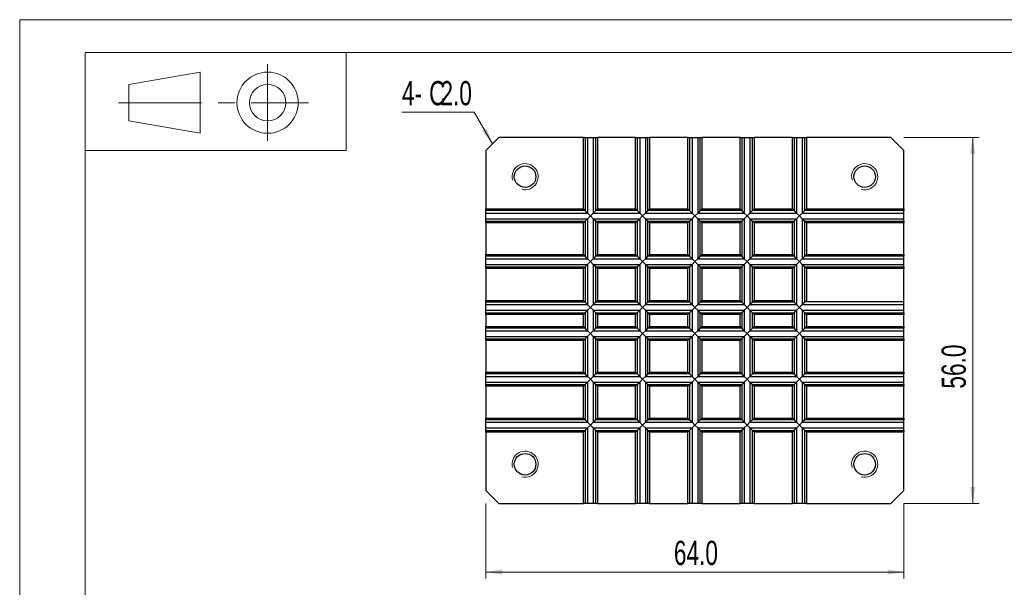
# Model space of a CAD drawing. Header units: millimetres. Extents: x 0 to 297, y 0 to 210.
# Tile 2 of 6: x 0 to 151, y 123 to 210. Entities that reach past the tile are written whole.
import ezdxf

# ---------------------------------------------------------------- set-up
doc = ezdxf.new("R2010")
doc.units = ezdxf.units.MM
doc.linetypes.add('CENTERX2', pattern=[20.32, 12.7, -2.54, 2.54, -2.54])
doc.styles.add('SLDTEXTSTYLE1', font='TXT', dxfattribs={"width": 0.7})
doc.dimstyles.new('SLDDIMSTYLE0', dxfattribs={"dimtxt": 3.950146, "dimasz": 2.5, "dimexe": 0, "dimexo": 0.0625, "dimgap": 0.987537, "dimtad": 2, "dimdec": 1, "dimrnd": 1e-09, "dimzin": 4, "dimdsep": 46, "dimtxsty": 'SLDTEXTSTYLE1', "dimsah": 1, "dimcen": 0.09, "dimadec": 0, "dimazin": 1, "dimtfac": 1, "dimtofl": 0, "dimtmove": 0, "dimatfit": 3, "dimfxl": 0, "dimfrac": 2, "dimtolj": 1, "dimtzin": 12, "dimarcsym": 0})

# ---------------------------------------------------------------- blocks, each defined once
blk = doc.blocks.new('_D')
at = {"color": 7, "linetype": 'Continuous', "lineweight": 0}
for p, q in [((135.39, 191.98), (146.93, 191.98)), ((145.93, 191.98), (145.93, 135.98)), ((135.39, 135.98), (146.93, 135.98))]:
    blk.add_line(p, q, dxfattribs=at)
at = {"color": 7, "linetype": 'Continuous', "lineweight": 18}
for points in [[(145.93, 191.98), (145.53, 189.48), (146.33, 189.48)], [(145.93, 135.98), (146.33, 138.48), (145.53, 138.48)]]:
    blk.add_solid(points, dxfattribs=at)
at = {"color": 7, "linetype": 'Continuous', "lineweight": 18, "insert": (141.16, 153.55), "char_height": 3.704, "attachment_point": 1, "rotation": 90, "style": 'SLDTEXTSTYLE1'}
blk.add_mtext('56.0', dxfattribs=at)
blk = doc.blocks.new('_D_1')
at = {"color": 7, "linetype": 'Continuous', "lineweight": 0}
for p, q in [((71.39, 135.98), (71.39, 124.49)), ((135.39, 135.98), (135.39, 124.49)), ((135.39, 125.49), (71.39, 125.49))]:
    blk.add_line(p, q, dxfattribs=at)
at = {"color": 7, "linetype": 'Continuous', "lineweight": 18}
for points in [[(71.39, 125.49), (73.89, 125.09), (73.89, 125.89)], [(135.39, 125.49), (132.89, 125.89), (132.89, 125.09)]]:
    blk.add_solid(points, dxfattribs=at)
at = {"color": 7, "linetype": 'Continuous', "lineweight": 18, "insert": (100.17, 130.27), "char_height": 3.704, "attachment_point": 1, "style": 'SLDTEXTSTYLE1'}
blk.add_mtext('64.0', dxfattribs=at)
blk = doc.blocks.new('SW_CHAMFER_DIMENSION_0')
at = {"color": 0, "linetype": 'Continuous', "lineweight": 0}
for p, q in [((11.08, 0), (0, 0)), ((13.86, -4.86), (11.08, 0))]:
    blk.add_line(p, q, dxfattribs=at)
at = {"color": 0, "linetype": 'Continuous', "lineweight": 18}
blk.add_solid([(13.86, -4.86), (12.96, -2.49), (12.27, -2.89)], dxfattribs=at)
at = {"color": 0, "linetype": 'Continuous', "lineweight": 18, "attachment_point": 1, "style": 'SLDTEXTSTYLE1'}
for s, insert, char_height in [('4-', (0, 4.77), 3.704), ('C', (4.16, 4.77), 3.7), ('2.0', (5.89, 4.77), 3.704)]:
    blk.add_mtext(s, dxfattribs=dict(at, insert=insert, char_height=char_height))

msp = doc.modelspace()

# ---------------------------------------------------------------- linework, layer by layer
at = {"color": 7, "linetype": 'Continuous', "lineweight": 18}
for p, q in [((0, 210), (297, 210)), ((0, 210), (0, 0)), ((10, 205), (292, 205)), ((10, 205), (10, 5)), ((10, 205), (50, 205)), ((10, 205), (10, 189.99447)), ((50, 205), (50, 189.99447)), ((16.70221, 200.08496), (27.63667, 201.9866)), ((27.63667, 201.9866), (27.63667, 192.61421)), ((16.70221, 194.51585), (16.70221, 200.08496)), ((27.63667, 192.61421), (16.70221, 194.51585)), ((10, 189.99447), (50, 189.99447))]:
    msp.add_line(p, q, dxfattribs=at)
at = {"color": 7, "linetype": 'CENTERX2', "lineweight": 18}
for p, q in [((37.95989, 203.20909), (37.95989, 191.45964)), ((15.14014, 197.3004), (44.20815, 197.3004))]:
    msp.add_line(p, q, dxfattribs=at)
at = {"color": 7, "linetype": 'Continuous', "lineweight": 25}
for p, q in [((73.38689, 191.98169), (71.38689, 189.98169)), ((86.31368, 191.98169), (73.38689, 191.98169)), ((86.31368, 181.0549), (86.31368, 191.98169)), ((86.31368, 191.98169), (86.57349, 191.98169)), ((86.57349, 191.98169), (86.57349, 180.79509)), ((86.57349, 191.98169), (86.95387, 191.98169)), ((86.95387, 191.98169), (86.95387, 180.4147)), ((86.95387, 191.98169), (87.8199, 191.98169)), ((87.8199, 191.98169), (87.8199, 180.4147)), ((87.8199, 191.98169), (88.20028, 191.98169)), ((88.20028, 180.79509), (88.20028, 191.98169)), ((88.20028, 191.98169), (88.46009, 191.98169)), ((88.46009, 191.98169), (88.46009, 181.0549)), ((94.31368, 191.98169), (88.46009, 191.98169)), ((94.31368, 181.0549), (94.31368, 191.98169)), ((94.31368, 191.98169), (94.57349, 191.98169)), ((94.57349, 191.98169), (94.57349, 180.79509)), ((94.57349, 191.98169), (94.95387, 191.98169)), ((94.95387, 191.98169), (94.95387, 180.4147)), ((94.95387, 191.98169), (95.8199, 191.98169)), ((95.8199, 191.98169), (95.8199, 180.4147)), ((95.8199, 191.98169), (96.20028, 191.98169)), ((96.20028, 180.79509), (96.20028, 191.98169)), ((96.20028, 191.98169), (96.46009, 191.98169)), ((96.46009, 191.98169), (96.46009, 181.0549)), ((102.31368, 191.98169), (96.46009, 191.98169)), ((102.31368, 181.0549), (102.31368, 191.98169)), ((102.31368, 191.98169), (102.57349, 191.98169)), ((102.57349, 191.98169), (102.57349, 180.79509)), ((102.57349, 191.98169), (102.95387, 191.98169)), ((102.95387, 191.98169), (102.95387, 180.4147)), ((102.95387, 191.98169), (103.8199, 191.98169)), ((103.8199, 191.98169), (103.8199, 180.4147)), ((103.8199, 191.98169), (104.20028, 191.98169)), ((104.20028, 180.79509), (104.20028, 191.98169)), ((104.20028, 191.98169), (104.46009, 191.98169)), ((104.46009, 191.98169), (104.46009, 181.0549)), ((110.31368, 191.98169), (104.46009, 191.98169)), ((110.31368, 181.0549), (110.31368, 191.98169)), ((110.31368, 191.98169), (110.57349, 191.98169)), ((110.57349, 191.98169), (110.57349, 180.79509)), ((110.57349, 191.98169), (110.95387, 191.98169)), ((110.95387, 191.98169), (110.95387, 180.4147)), ((110.95387, 191.98169), (111.8199, 191.98169)), ((111.8199, 191.98169), (111.8199, 180.4147)), ((111.8199, 191.98169), (112.20028, 191.98169)), ((112.20028, 180.79509), (112.20028, 191.98169)), ((112.20028, 191.98169), (112.46009, 191.98169)), ((112.46009, 191.98169), (112.46009, 181.0549)), ((118.31368, 191.98169), (112.46009, 191.98169)), ((118.31368, 181.0549), (118.31368, 191.98169)), ((118.31368, 191.98169), (118.57349, 191.98169)), ((118.57349, 191.98169), (118.57349, 180.79509)), ((118.57349, 191.98169), (118.95387, 191.98169)), ((118.95387, 191.98169), (118.95387, 180.4147)), ((118.95387, 191.98169), (119.8199, 191.98169)), ((119.8199, 191.98169), (119.8199, 180.4147)), ((119.8199, 191.98169), (120.20028, 191.98169)), ((120.20028, 180.79509), (120.20028, 191.98169)), ((120.20028, 191.98169), (120.46009, 191.98169)), ((133.38689, 191.98169), (120.46009, 191.98169)), ((120.46009, 191.98169), (120.46009, 181.0549)), ((135.38689, 189.98169), (133.38689, 191.98169)), ((71.38689, 189.98169), (71.38689, 181.0549)), ((135.38689, 181.0549), (135.38689, 189.98169)), ((71.38689, 181.0549), (86.31368, 181.0549)), ((71.38689, 180.79509), (71.38689, 181.0549)), ((86.31368, 181.0549), (86.57349, 180.79509)), ((88.46009, 181.0549), (88.20028, 180.79509)), ((88.46009, 181.0549), (94.31368, 181.0549)), ((94.31368, 181.0549), (94.57349, 180.79509)), ((96.46009, 181.0549), (96.20028, 180.79509)), ((96.46009, 181.0549), (102.31368, 181.0549)), ((102.31368, 181.0549), (102.57349, 180.79509)), ((104.46009, 181.0549), (104.20028, 180.79509)), ((104.46009, 181.0549), (110.31368, 181.0549)), ((110.31368, 181.0549), (110.57349, 180.79509)), ((112.46009, 181.0549), (112.20028, 180.79509)), ((112.46009, 181.0549), (118.31368, 181.0549)), ((118.31368, 181.0549), (118.57349, 180.79509)), ((120.46009, 181.0549), (120.20028, 180.79509)), ((120.46009, 181.0549), (135.38689, 181.0549)), ((135.38689, 181.0549), (135.38689, 180.79509)), ((86.57349, 180.79509), (71.38689, 180.79509)), ((71.38689, 180.4147), (71.38689, 180.79509)), ((71.38689, 180.4147), (86.95387, 180.4147)), ((71.38689, 179.54868), (71.38689, 180.4147)), ((71.38689, 179.54868), (86.95387, 179.54868)), ((71.38689, 179.16829), (71.38689, 179.54868)), ((86.95387, 180.4147), (86.57349, 180.79509)), ((86.57349, 179.16829), (86.95387, 179.54868)), ((87.38689, 179.98169), (86.95387, 180.4147)), ((86.95387, 179.54868), (87.38689, 179.98169)), ((86.95387, 179.54868), (86.95387, 173.4147)), ((87.8199, 180.4147), (87.38689, 179.98169)), ((87.38689, 179.98169), (87.8199, 179.54868)), ((88.20028, 180.79509), (87.8199, 180.4147)), ((87.8199, 180.4147), (94.95387, 180.4147)), ((87.8199, 179.54868), (87.8199, 173.4147)), ((87.8199, 179.54868), (88.20028, 179.16829)), ((87.8199, 179.54868), (94.95387, 179.54868)), ((94.57349, 180.79509), (88.20028, 180.79509)), ((94.95387, 180.4147), (94.57349, 180.79509)), ((94.57349, 179.16829), (94.95387, 179.54868)), ((95.38689, 179.98169), (94.95387, 180.4147)), ((94.95387, 179.54868), (95.38689, 179.98169)), ((94.95387, 179.54868), (94.95387, 173.4147)), ((95.8199, 180.4147), (95.38689, 179.98169)), ((95.38689, 179.98169), (95.8199, 179.54868)), ((96.20028, 180.79509), (95.8199, 180.4147)), ((95.8199, 180.4147), (102.95387, 180.4147)), ((95.8199, 179.54868), (102.95387, 179.54868)), ((95.8199, 179.54868), (96.20028, 179.16829)), ((95.8199, 179.54868), (95.8199, 173.4147)), ((102.57349, 180.79509), (96.20028, 180.79509)), ((102.95387, 180.4147), (102.57349, 180.79509)), ((102.57349, 179.16829), (102.95387, 179.54868)), ((103.38689, 179.98169), (102.95387, 180.4147)), ((102.95387, 179.54868), (103.38689, 179.98169)), ((102.95387, 179.54868), (102.95387, 173.4147)), ((103.8199, 180.4147), (103.38689, 179.98169)), ((103.38689, 179.98169), (103.8199, 179.54868)), ((104.20028, 180.79509), (103.8199, 180.4147)), ((103.8199, 180.4147), (110.95387, 180.4147)), ((103.8199, 179.54868), (103.8199, 173.4147)), ((103.8199, 179.54868), (104.20028, 179.16829)), ((103.8199, 179.54868), (110.95387, 179.54868)), ((110.57349, 180.79509), (104.20028, 180.79509)), ((110.95387, 180.4147), (110.57349, 180.79509)), ((110.57349, 179.16829), (110.95387, 179.54868)), ((111.38689, 179.98169), (110.95387, 180.4147)), ((110.95387, 179.54868), (111.38689, 179.98169)), ((110.95387, 179.54868), (110.95387, 173.4147)), ((111.8199, 180.4147), (111.38689, 179.98169)), ((111.38689, 179.98169), (111.8199, 179.54868)), ((112.20028, 180.79509), (111.8199, 180.4147)), ((111.8199, 180.4147), (118.95387, 180.4147)), ((111.8199, 179.54868), (118.95387, 179.54868)), ((111.8199, 179.54868), (112.20028, 179.16829)), ((111.8199, 179.54868), (111.8199, 173.4147)), ((118.57349, 180.79509), (112.20028, 180.79509)), ((118.95387, 180.4147), (118.57349, 180.79509)), ((118.57349, 179.16829), (118.95387, 179.54868)), ((119.38689, 179.98169), (118.95387, 180.4147)), ((118.95387, 179.54868), (119.38689, 179.98169)), ((118.95387, 179.54868), (118.95387, 173.4147)), ((119.8199, 180.4147), (119.38689, 179.98169)), ((119.38689, 179.98169), (119.8199, 179.54868)), ((120.20028, 180.79509), (119.8199, 180.4147)), ((119.8199, 180.4147), (135.38689, 180.4147)), ((119.8199, 179.54868), (135.38689, 179.54868)), ((119.8199, 179.54868), (120.20028, 179.16829)), ((119.8199, 179.54868), (119.8199, 173.4147)), ((135.38689, 180.79509), (120.20028, 180.79509)), ((135.38689, 180.4147), (135.38689, 180.79509)), ((135.38689, 179.54868), (135.38689, 180.4147)), ((135.38689, 179.16829), (135.38689, 179.54868)), ((71.38689, 179.16829), (86.57349, 179.16829)), ((71.38689, 178.90849), (71.38689, 179.16829)), ((71.38689, 178.90849), (71.38689, 174.0549)), ((86.31368, 178.90849), (71.38689, 178.90849)), ((86.31368, 178.90849), (86.57349, 179.16829)), ((86.31368, 174.0549), (86.31368, 178.90849)), ((86.57349, 179.16829), (86.57349, 173.79509)), ((88.20028, 173.79509), (88.20028, 179.16829)), ((88.20028, 179.16829), (88.46009, 178.90849)), ((88.20028, 179.16829), (94.57349, 179.16829)), ((88.46009, 178.90849), (88.46009, 174.0549)), ((94.31368, 178.90849), (88.46009, 178.90849)), ((94.31368, 178.90849), (94.57349, 179.16829)), ((94.31368, 174.0549), (94.31368, 178.90849)), ((94.57349, 179.16829), (94.57349, 173.79509)), ((96.20028, 173.79509), (96.20028, 179.16829)), ((96.20028, 179.16829), (96.46009, 178.90849)), ((96.20028, 179.16829), (102.57349, 179.16829)), ((96.46009, 178.90849), (96.46009, 174.0549)), ((102.31368, 178.90849), (96.46009, 178.90849)), ((102.31368, 178.90849), (102.57349, 179.16829)), ((102.31368, 174.0549), (102.31368, 178.90849)), ((102.57349, 179.16829), (102.57349, 173.79509)), ((104.20028, 179.16829), (110.57349, 179.16829)), ((104.20028, 179.16829), (104.46009, 178.90849)), ((104.20028, 173.79509), (104.20028, 179.16829)), ((104.46009, 178.90849), (104.46009, 174.0549)), ((110.31368, 178.90849), (104.46009, 178.90849)), ((110.31368, 178.90849), (110.57349, 179.16829)), ((110.31368, 174.0549), (110.31368, 178.90849)), ((110.57349, 179.16829), (110.57349, 173.79509)), ((112.20028, 173.79509), (112.20028, 179.16829)), ((112.20028, 179.16829), (112.46009, 178.90849)), ((112.20028, 179.16829), (118.57349, 179.16829)), ((112.46009, 178.90849), (112.46009, 174.0549)), ((118.31368, 178.90849), (112.46009, 178.90849)), ((118.31368, 178.90849), (118.57349, 179.16829)), ((118.31368, 174.0549), (118.31368, 178.90849)), ((118.57349, 179.16829), (118.57349, 173.79509)), ((120.20028, 173.79509), (120.20028, 179.16829)), ((120.20028, 179.16829), (120.46009, 178.90849)), ((120.20028, 179.16829), (135.38689, 179.16829)), ((120.46009, 178.90849), (120.46009, 174.0549)), ((135.38689, 178.90849), (120.46009, 178.90849)), ((135.38689, 179.16829), (135.38689, 178.90849)), ((135.38689, 174.0549), (135.38689, 178.90849)), ((71.38689, 174.0549), (86.31368, 174.0549)), ((71.38689, 173.79509), (71.38689, 174.0549)), ((86.57349, 173.79509), (71.38689, 173.79509)), ((71.38689, 173.4147), (71.38689, 173.79509)), ((71.38689, 173.4147), (86.95387, 173.4147)), ((71.38689, 172.54868), (71.38689, 173.4147)), ((86.31368, 174.0549), (86.57349, 173.79509)), ((86.95387, 173.4147), (86.57349, 173.79509)), ((87.38689, 172.98169), (86.95387, 173.4147)), ((87.8199, 173.4147), (87.38689, 172.98169)), ((88.20028, 173.79509), (87.8199, 173.4147)), ((87.8199, 173.4147), (94.95387, 173.4147)), ((88.20028, 173.79509), (88.46009, 174.0549)), ((94.57349, 173.79509), (88.20028, 173.79509)), ((88.46009, 174.0549), (94.31368, 174.0549)), ((94.31368, 174.0549), (94.57349, 173.79509)), ((94.95387, 173.4147), (94.57349, 173.79509)), ((95.38689, 172.98169), (94.95387, 173.4147)), ((95.8199, 173.4147), (95.38689, 172.98169)), ((96.20028, 173.79509), (95.8199, 173.4147)), ((95.8199, 173.4147), (102.95387, 173.4147)), ((96.20028, 173.79509), (96.46009, 174.0549)), ((102.57349, 173.79509), (96.20028, 173.79509)), ((96.46009, 174.0549), (102.31368, 174.0549)), ((102.31368, 174.0549), (102.57349, 173.79509)), ((102.95387, 173.4147), (102.57349, 173.79509)), ((103.38689, 172.98169), (102.95387, 173.4147)), ((103.8199, 173.4147), (103.38689, 172.98169)), ((104.20028, 173.79509), (103.8199, 173.4147)), ((103.8199, 173.4147), (110.95387, 173.4147)), ((104.20028, 173.79509), (104.46009, 174.0549)), ((110.57349, 173.79509), (104.20028, 173.79509)), ((104.46009, 174.0549), (110.31368, 174.0549)), ((110.31368, 174.0549), (110.57349, 173.79509)), ((110.95387, 173.4147), (110.57349, 173.79509)), ((111.38689, 172.98169), (110.95387, 173.4147)), ((111.8199, 173.4147), (111.38689, 172.98169)), ((112.20028, 173.79509), (111.8199, 173.4147)), ((111.8199, 173.4147), (118.95387, 173.4147)), ((112.20028, 173.79509), (112.46009, 174.0549)), ((118.57349, 173.79509), (112.20028, 173.79509)), ((112.46009, 174.0549), (118.31368, 174.0549)), ((118.31368, 174.0549), (118.57349, 173.79509)), ((118.95387, 173.4147), (118.57349, 173.79509)), ((119.38689, 172.98169), (118.95387, 173.4147)), ((119.8199, 173.4147), (119.38689, 172.98169)), ((120.20028, 173.79509), (119.8199, 173.4147)), ((119.8199, 173.4147), (135.38689, 173.4147)), ((120.20028, 173.79509), (120.46009, 174.0549)), ((135.38689, 173.79509), (120.20028, 173.79509)), ((120.46009, 174.0549), (135.38689, 174.0549)), ((135.38689, 174.0549), (135.38689, 173.79509)), ((135.38689, 173.4147), (135.38689, 173.79509)), ((135.38689, 172.54868), (135.38689, 173.4147)), ((71.38689, 172.54868), (86.95387, 172.54868)), ((71.38689, 172.16829), (71.38689, 172.54868)), ((71.38689, 172.16829), (86.57349, 172.16829)), ((71.38689, 171.90849), (71.38689, 172.16829)), ((86.31368, 171.90849), (71.38689, 171.90849)), ((71.38689, 171.90849), (71.38689, 167.0549)), ((86.57349, 172.16829), (86.31368, 171.90849)), ((86.31368, 167.0549), (86.31368, 171.90849)), ((86.57349, 172.16829), (86.95387, 172.54868)), ((86.57349, 172.16829), (86.57349, 166.79509)), ((86.95387, 172.54868), (87.38689, 172.98169)), ((86.95387, 172.54868), (86.95387, 166.4147)), ((87.38689, 172.98169), (87.8199, 172.54868)), ((87.8199, 172.54868), (94.95387, 172.54868)), ((87.8199, 172.54868), (88.20028, 172.16829)), ((87.8199, 172.54868), (87.8199, 166.4147)), ((88.20028, 166.79509), (88.20028, 172.16829)), ((88.20028, 172.16829), (88.46009, 171.90849)), ((88.20028, 172.16829), (94.57349, 172.16829)), ((88.46009, 171.90849), (88.46009, 167.0549)), ((94.31368, 171.90849), (88.46009, 171.90849)), ((94.31368, 171.90849), (94.57349, 172.16829)), ((94.31368, 167.0549), (94.31368, 171.90849)), ((94.57349, 172.16829), (94.95387, 172.54868)), ((94.57349, 172.16829), (94.57349, 166.79509)), ((94.95387, 172.54868), (95.38689, 172.98169)), ((94.95387, 172.54868), (94.95387, 166.4147)), ((95.38689, 172.98169), (95.8199, 172.54868)), ((95.8199, 172.54868), (95.8199, 166.4147)), ((95.8199, 172.54868), (96.20028, 172.16829)), ((95.8199, 172.54868), (102.95387, 172.54868)), ((96.20028, 166.79509), (96.20028, 172.16829)), ((96.20028, 172.16829), (96.46009, 171.90849)), ((96.20028, 172.16829), (102.57349, 172.16829)), ((96.46009, 171.90849), (96.46009, 167.0549)), ((102.31368, 171.90849), (96.46009, 171.90849)), ((102.31368, 171.90849), (102.57349, 172.16829)), ((102.31368, 167.0549), (102.31368, 171.90849)), ((102.57349, 172.16829), (102.95387, 172.54868)), ((102.57349, 172.16829), (102.57349, 166.79509)), ((102.95387, 172.54868), (103.38689, 172.98169)), ((102.95387, 172.54868), (102.95387, 166.4147)), ((103.38689, 172.98169), (103.8199, 172.54868)), ((103.8199, 172.54868), (110.95387, 172.54868)), ((103.8199, 172.54868), (104.20028, 172.16829)), ((103.8199, 172.54868), (103.8199, 166.4147)), ((104.20028, 166.79509), (104.20028, 172.16829)), ((104.20028, 172.16829), (104.46009, 171.90849)), ((104.20028, 172.16829), (110.57349, 172.16829)), ((104.46009, 171.90849), (104.46009, 167.0549)), ((110.31368, 171.90849), (104.46009, 171.90849)), ((110.31368, 171.90849), (110.57349, 172.16829)), ((110.31368, 167.0549), (110.31368, 171.90849)), ((110.57349, 172.16829), (110.95387, 172.54868)), ((110.57349, 172.16829), (110.57349, 166.79509)), ((110.95387, 172.54868), (111.38689, 172.98169)), ((110.95387, 172.54868), (110.95387, 166.4147)), ((111.38689, 172.98169), (111.8199, 172.54868)), ((111.8199, 172.54868), (111.8199, 166.4147)), ((111.8199, 172.54868), (112.20028, 172.16829)), ((111.8199, 172.54868), (118.95387, 172.54868)), ((112.20028, 166.79509), (112.20028, 172.16829)), ((112.20028, 172.16829), (112.46009, 171.90849)), ((112.20028, 172.16829), (118.57349, 172.16829)), ((112.46009, 171.90849), (112.46009, 167.0549)), ((118.31368, 171.90849), (112.46009, 171.90849)), ((118.31368, 171.90849), (118.57349, 172.16829)), ((118.31368, 167.0549), (118.31368, 171.90849)), ((118.57349, 172.16829), (118.95387, 172.54868)), ((118.57349, 172.16829), (118.57349, 166.79509)), ((118.95387, 172.54868), (119.38689, 172.98169)), ((118.95387, 172.54868), (118.95387, 166.4147)), ((119.38689, 172.98169), (119.8199, 172.54868)), ((119.8199, 172.54868), (119.8199, 166.4147)), ((119.8199, 172.54868), (120.20028, 172.16829)), ((119.8199, 172.54868), (135.38689, 172.54868)), ((120.20028, 166.79509), (120.20028, 172.16829)), ((120.20028, 172.16829), (120.46009, 171.90849)), ((120.20028, 172.16829), (135.38689, 172.16829)), ((120.46009, 171.90849), (120.46009, 166.88169)), ((135.38689, 171.90849), (120.46009, 171.90849)), ((135.38689, 172.16829), (135.38689, 172.54868)), ((135.38689, 172.16829), (135.38689, 171.90849)), ((135.38689, 166.88169), (135.38689, 171.90849)), ((71.38689, 167.0549), (86.31368, 167.0549)), ((71.38689, 166.79509), (71.38689, 167.0549)), ((86.57349, 166.79509), (71.38689, 166.79509)), ((71.38689, 166.4147), (71.38689, 166.79509)), ((71.38689, 166.4147), (86.95387, 166.4147)), ((71.38689, 165.54868), (71.38689, 166.4147)), ((86.57349, 166.79509), (86.31368, 167.0549)), ((86.95387, 166.4147), (86.57349, 166.79509)), ((87.38689, 165.98169), (86.95387, 166.4147)), ((86.95387, 165.54868), (87.38689, 165.98169)), ((87.8199, 166.4147), (87.38689, 165.98169)), ((87.38689, 165.98169), (87.8199, 165.54868)), ((88.20028, 166.79509), (87.8199, 166.4147)), ((87.8199, 166.4147), (94.95387, 166.4147)), ((88.20028, 166.79509), (88.46009, 167.0549)), ((94.57349, 166.79509), (88.20028, 166.79509)), ((88.46009, 167.0549), (94.31368, 167.0549)), ((94.31368, 167.0549), (94.57349, 166.79509)), ((94.95387, 166.4147), (94.57349, 166.79509)), ((95.38689, 165.98169), (94.95387, 166.4147)), ((94.95387, 165.54868), (95.38689, 165.98169)), ((95.8199, 166.4147), (95.38689, 165.98169)), ((95.38689, 165.98169), (95.8199, 165.54868)), ((96.20028, 166.79509), (95.8199, 166.4147)), ((95.8199, 166.4147), (102.95387, 166.4147)), ((96.20028, 166.79509), (96.46009, 167.0549)), ((102.57349, 166.79509), (96.20028, 166.79509)), ((96.46009, 167.0549), (102.31368, 167.0549)), ((102.31368, 167.0549), (102.57349, 166.79509)), ((102.95387, 166.4147), (102.57349, 166.79509)), ((103.38689, 165.98169), (102.95387, 166.4147)), ((102.95387, 165.54868), (103.38689, 165.98169)), ((103.8199, 166.4147), (103.38689, 165.98169)), ((103.38689, 165.98169), (103.8199, 165.54868)), ((104.20028, 166.79509), (103.8199, 166.4147)), ((103.8199, 166.4147), (110.95387, 166.4147)), ((104.20028, 166.79509), (104.46009, 167.0549)), ((110.57349, 166.79509), (104.20028, 166.79509)), ((104.46009, 167.0549), (110.31368, 167.0549)), ((110.31368, 167.0549), (110.57349, 166.79509)), ((110.95387, 166.4147), (110.57349, 166.79509)), ((111.38689, 165.98169), (110.95387, 166.4147)), ((110.95387, 165.54868), (111.38689, 165.98169)), ((111.8199, 166.4147), (111.38689, 165.98169)), ((111.38689, 165.98169), (111.8199, 165.54868)), ((112.20028, 166.79509), (111.8199, 166.4147)), ((111.8199, 166.4147), (118.95387, 166.4147)), ((112.20028, 166.79509), (112.46009, 167.0549)), ((118.57349, 166.79509), (112.20028, 166.79509)), ((112.46009, 167.0549), (118.31368, 167.0549)), ((118.31368, 167.0549), (118.57349, 166.79509)), ((118.95387, 166.4147), (118.57349, 166.79509)), ((119.38689, 165.98169), (118.95387, 166.4147)), ((118.95387, 165.54868), (119.38689, 165.98169)), ((119.8199, 166.4147), (119.38689, 165.98169)), ((119.38689, 165.98169), (119.8199, 165.54868)), ((120.20028, 166.79509), (119.8199, 166.4147)), ((119.8199, 166.4147), (135.38689, 166.4147)), ((120.46009, 166.88169), (135.38689, 166.88169)), ((135.38689, 166.4147), (135.38689, 166.88169)), ((135.38689, 165.54868), (135.38689, 166.4147)), ((71.38689, 165.54868), (86.95387, 165.54868)), ((71.38689, 165.16829), (71.38689, 165.54868)), ((71.38689, 165.16829), (86.57349, 165.16829)), ((71.38689, 164.90849), (71.38689, 165.16829)), ((86.31368, 164.90849), (71.38689, 164.90849)), ((71.38689, 164.90849), (71.38689, 163.0549)), ((86.57349, 165.16829), (86.31368, 164.90849)), ((86.31368, 163.0549), (86.31368, 164.90849)), ((86.57349, 165.16829), (86.95387, 165.54868)), ((86.57349, 165.16829), (86.57349, 162.79509)), ((86.95387, 165.54868), (86.95387, 162.4147)), ((87.8199, 165.54868), (87.8199, 162.4147)), ((87.8199, 165.54868), (88.20028, 165.16829)), ((87.8199, 165.54868), (94.95387, 165.54868)), ((88.20028, 162.79509), (88.20028, 165.16829)), ((88.46009, 164.90849), (88.20028, 165.16829)), ((88.20028, 165.16829), (94.57349, 165.16829)), ((88.46009, 164.90849), (88.46009, 163.0549)), ((94.31368, 164.90849), (88.46009, 164.90849)), ((94.57349, 165.16829), (94.31368, 164.90849)), ((94.31368, 163.0549), (94.31368, 164.90849)), ((94.57349, 165.16829), (94.95387, 165.54868)), ((94.57349, 165.16829), (94.57349, 162.79509)), ((94.95387, 165.54868), (94.95387, 162.4147)), ((95.8199, 165.54868), (95.8199, 162.4147)), ((95.8199, 165.54868), (96.20028, 165.16829)), ((95.8199, 165.54868), (102.95387, 165.54868)), ((96.46009, 164.90849), (96.20028, 165.16829)), ((96.20028, 165.16829), (102.57349, 165.16829)), ((96.20028, 162.79509), (96.20028, 165.16829)), ((96.46009, 164.90849), (96.46009, 163.0549)), ((102.31368, 164.90849), (96.46009, 164.90849)), ((102.57349, 165.16829), (102.31368, 164.90849)), ((102.31368, 163.0549), (102.31368, 164.90849)), ((102.57349, 165.16829), (102.95387, 165.54868)), ((102.57349, 165.16829), (102.57349, 162.79509)), ((102.95387, 165.54868), (102.95387, 162.4147)), ((103.8199, 165.54868), (103.8199, 162.4147)), ((103.8199, 165.54868), (104.20028, 165.16829)), ((103.8199, 165.54868), (110.95387, 165.54868)), ((104.46009, 164.90849), (104.20028, 165.16829)), ((104.20028, 165.16829), (110.57349, 165.16829)), ((104.20028, 162.79509), (104.20028, 165.16829)), ((110.31368, 164.90849), (104.46009, 164.90849)), ((104.46009, 164.90849), (104.46009, 163.0549)), ((110.57349, 165.16829), (110.31368, 164.90849)), ((110.31368, 163.0549), (110.31368, 164.90849)), ((110.57349, 165.16829), (110.95387, 165.54868)), ((110.57349, 165.16829), (110.57349, 162.79509)), ((110.95387, 165.54868), (110.95387, 162.4147)), ((111.8199, 165.54868), (111.8199, 162.4147)), ((111.8199, 165.54868), (112.20028, 165.16829)), ((111.8199, 165.54868), (118.95387, 165.54868)), ((112.46009, 164.90849), (112.20028, 165.16829)), ((112.20028, 165.16829), (118.57349, 165.16829)), ((112.20028, 162.79509), (112.20028, 165.16829)), ((118.31368, 164.90849), (112.46009, 164.90849)), ((112.46009, 164.90849), (112.46009, 163.0549)), ((118.57349, 165.16829), (118.31368, 164.90849)), ((118.31368, 163.0549), (118.31368, 164.90849)), ((118.57349, 165.16829), (118.95387, 165.54868)), ((118.57349, 165.16829), (118.57349, 162.79509)), ((118.95387, 165.54868), (118.95387, 162.4147)), ((119.8199, 165.54868), (119.8199, 162.4147)), ((119.8199, 165.54868), (120.20028, 165.16829)), ((119.8199, 165.54868), (135.38689, 165.54868)), ((120.46009, 164.90849), (120.20028, 165.16829)), ((120.20028, 165.16829), (135.38689, 165.16829)), ((120.20028, 162.79509), (120.20028, 165.16829)), ((135.38689, 164.90849), (120.46009, 164.90849)), ((120.46009, 164.90849), (120.46009, 163.0549)), ((135.38689, 165.16829), (135.38689, 165.54868)), ((135.38689, 165.16829), (135.38689, 164.90849)), ((135.38689, 163.0549), (135.38689, 164.90849)), ((71.38689, 163.0549), (86.31368, 163.0549)), ((71.38689, 162.79509), (71.38689, 163.0549)), ((86.57349, 162.79509), (86.31368, 163.0549)), ((88.46009, 163.0549), (88.20028, 162.79509)), ((88.46009, 163.0549), (94.31368, 163.0549)), ((94.57349, 162.79509), (94.31368, 163.0549)), ((96.46009, 163.0549), (96.20028, 162.79509)), ((96.46009, 163.0549), (102.31368, 163.0549)), ((102.57349, 162.79509), (102.31368, 163.0549)), ((104.46009, 163.0549), (104.20028, 162.79509)), ((104.46009, 163.0549), (110.31368, 163.0549)), ((110.57349, 162.79509), (110.31368, 163.0549)), ((112.46009, 163.0549), (112.20028, 162.79509)), ((112.46009, 163.0549), (118.31368, 163.0549)), ((118.57349, 162.79509), (118.31368, 163.0549)), ((120.46009, 163.0549), (120.20028, 162.79509)), ((120.46009, 163.0549), (135.38689, 163.0549)), ((135.38689, 163.0549), (135.38689, 162.79509)), ((86.57349, 162.79509), (71.38689, 162.79509)), ((71.38689, 162.4147), (71.38689, 162.79509)), ((71.38689, 162.4147), (86.95387, 162.4147)), ((71.38689, 161.54868), (71.38689, 162.4147)), ((71.38689, 161.54868), (86.95387, 161.54868)), ((71.38689, 161.16829), (71.38689, 161.54868)), ((86.95387, 162.4147), (86.57349, 162.79509)), ((86.57349, 161.16829), (86.95387, 161.54868)), ((87.38689, 161.98169), (86.95387, 162.4147)), ((86.95387, 161.54868), (87.38689, 161.98169)), ((86.95387, 161.54868), (86.95387, 155.4147)), ((87.8199, 162.4147), (87.38689, 161.98169)), ((87.38689, 161.98169), (87.8199, 161.54868)), ((88.20028, 162.79509), (87.8199, 162.4147)), ((87.8199, 162.4147), (94.95387, 162.4147)), ((87.8199, 161.54868), (87.8199, 155.4147)), ((87.8199, 161.54868), (88.20028, 161.16829)), ((87.8199, 161.54868), (94.95387, 161.54868)), ((94.57349, 162.79509), (88.20028, 162.79509)), ((94.95387, 162.4147), (94.57349, 162.79509)), ((94.57349, 161.16829), (94.95387, 161.54868)), ((95.38689, 161.98169), (94.95387, 162.4147)), ((94.95387, 161.54868), (95.38689, 161.98169)), ((94.95387, 161.54868), (94.95387, 155.4147)), ((95.8199, 162.4147), (95.38689, 161.98169)), ((95.38689, 161.98169), (95.8199, 161.54868)), ((96.20028, 162.79509), (95.8199, 162.4147)), ((95.8199, 162.4147), (102.95387, 162.4147)), ((95.8199, 161.54868), (95.8199, 155.4147)), ((95.8199, 161.54868), (96.20028, 161.16829)), ((95.8199, 161.54868), (102.95387, 161.54868)), ((102.57349, 162.79509), (96.20028, 162.79509)), ((102.95387, 162.4147), (102.57349, 162.79509)), ((102.57349, 161.16829), (102.95387, 161.54868)), ((103.38689, 161.98169), (102.95387, 162.4147)), ((102.95387, 161.54868), (103.38689, 161.98169)), ((102.95387, 161.54868), (102.95387, 155.4147)), ((103.8199, 162.4147), (103.38689, 161.98169)), ((103.38689, 161.98169), (103.8199, 161.54868)), ((104.20028, 162.79509), (103.8199, 162.4147)), ((103.8199, 162.4147), (110.95387, 162.4147)), ((103.8199, 161.54868), (103.8199, 155.4147)), ((103.8199, 161.54868), (104.20028, 161.16829)), ((103.8199, 161.54868), (110.95387, 161.54868)), ((110.57349, 162.79509), (104.20028, 162.79509)), ((110.95387, 162.4147), (110.57349, 162.79509)), ((110.57349, 161.16829), (110.95387, 161.54868)), ((111.38689, 161.98169), (110.95387, 162.4147)), ((110.95387, 161.54868), (111.38689, 161.98169)), ((110.95387, 161.54868), (110.95387, 155.4147)), ((111.8199, 162.4147), (111.38689, 161.98169)), ((111.38689, 161.98169), (111.8199, 161.54868)), ((112.20028, 162.79509), (111.8199, 162.4147)), ((111.8199, 162.4147), (118.95387, 162.4147)), ((111.8199, 161.54868), (118.95387, 161.54868)), ((111.8199, 161.54868), (112.20028, 161.16829)), ((111.8199, 161.54868), (111.8199, 155.4147)), ((118.57349, 162.79509), (112.20028, 162.79509)), ((118.95387, 162.4147), (118.57349, 162.79509)), ((118.57349, 161.16829), (118.95387, 161.54868)), ((119.38689, 161.98169), (118.95387, 162.4147)), ((118.95387, 161.54868), (119.38689, 161.98169)), ((118.95387, 161.54868), (118.95387, 155.4147)), ((119.8199, 162.4147), (119.38689, 161.98169)), ((119.38689, 161.98169), (119.8199, 161.54868)), ((120.20028, 162.79509), (119.8199, 162.4147)), ((119.8199, 162.4147), (135.38689, 162.4147)), ((119.8199, 161.54868), (135.38689, 161.54868)), ((119.8199, 161.54868), (120.20028, 161.16829)), ((119.8199, 161.54868), (119.8199, 155.4147)), ((135.38689, 162.79509), (120.20028, 162.79509)), ((135.38689, 162.4147), (135.38689, 162.79509)), ((135.38689, 161.54868), (135.38689, 162.4147)), ((135.38689, 161.16829), (135.38689, 161.54868)), ((71.38689, 161.16829), (86.57349, 161.16829)), ((71.38689, 160.90849), (71.38689, 161.16829)), ((86.31368, 160.90849), (71.38689, 160.90849)), ((71.38689, 160.90849), (71.38689, 156.0549)), ((86.57349, 161.16829), (86.31368, 160.90849)), ((86.31368, 156.0549), (86.31368, 160.90849)), ((86.57349, 161.16829), (86.57349, 155.79509)), ((88.20028, 155.79509), (88.20028, 161.16829)), ((88.20028, 161.16829), (88.46009, 160.90849)), ((88.20028, 161.16829), (94.57349, 161.16829)), ((88.46009, 160.90849), (88.46009, 156.0549)), ((94.31368, 160.90849), (88.46009, 160.90849)), ((94.31368, 160.90849), (94.57349, 161.16829)), ((94.31368, 156.0549), (94.31368, 160.90849)), ((94.57349, 161.16829), (94.57349, 155.79509)), ((96.20028, 155.79509), (96.20028, 161.16829)), ((96.20028, 161.16829), (96.46009, 160.90849)), ((96.20028, 161.16829), (102.57349, 161.16829)), ((96.46009, 160.90849), (96.46009, 156.0549)), ((102.31368, 160.90849), (96.46009, 160.90849)), ((102.31368, 160.90849), (102.57349, 161.16829)), ((102.31368, 156.0549), (102.31368, 160.90849)), ((102.57349, 161.16829), (102.57349, 155.79509)), ((104.20028, 155.79509), (104.20028, 161.16829)), ((104.20028, 161.16829), (104.46009, 160.90849)), ((104.20028, 161.16829), (110.57349, 161.16829)), ((104.46009, 160.90849), (104.46009, 156.0549)), ((110.31368, 160.90849), (104.46009, 160.90849)), ((110.31368, 160.90849), (110.57349, 161.16829)), ((110.31368, 156.0549), (110.31368, 160.90849)), ((110.57349, 161.16829), (110.57349, 155.79509)), ((112.20028, 155.79509), (112.20028, 161.16829)), ((112.20028, 161.16829), (112.46009, 160.90849)), ((112.20028, 161.16829), (118.57349, 161.16829)), ((112.46009, 160.90849), (112.46009, 156.0549)), ((118.31368, 160.90849), (112.46009, 160.90849)), ((118.31368, 160.90849), (118.57349, 161.16829)), ((118.31368, 156.0549), (118.31368, 160.90849)), ((118.57349, 161.16829), (118.57349, 155.79509)), ((120.20028, 155.79509), (120.20028, 161.16829)), ((120.20028, 161.16829), (120.46009, 160.90849)), ((120.20028, 161.16829), (135.38689, 161.16829)), ((120.46009, 160.90849), (120.46009, 156.0549)), ((135.38689, 160.90849), (120.46009, 160.90849)), ((135.38689, 161.16829), (135.38689, 160.90849)), ((135.38689, 156.0549), (135.38689, 160.90849)), ((71.38689, 156.0549), (86.31368, 156.0549)), ((71.38689, 155.79509), (71.38689, 156.0549)), ((86.57349, 155.79509), (71.38689, 155.79509)), ((71.38689, 155.4147), (71.38689, 155.79509)), ((71.38689, 155.4147), (86.95387, 155.4147)), ((71.38689, 154.54868), (71.38689, 155.4147)), ((86.57349, 155.79509), (86.31368, 156.0549)), ((86.95387, 155.4147), (86.57349, 155.79509)), ((87.38689, 154.98169), (86.95387, 155.4147)), ((87.8199, 155.4147), (87.38689, 154.98169)), ((88.20028, 155.79509), (87.8199, 155.4147)), ((87.8199, 155.4147), (94.95387, 155.4147)), ((88.20028, 155.79509), (88.46009, 156.0549)), ((94.57349, 155.79509), (88.20028, 155.79509)), ((88.46009, 156.0549), (94.31368, 156.0549)), ((94.31368, 156.0549), (94.57349, 155.79509)), ((94.95387, 155.4147), (94.57349, 155.79509)), ((95.38689, 154.98169), (94.95387, 155.4147)), ((95.8199, 155.4147), (95.38689, 154.98169)), ((96.20028, 155.79509), (95.8199, 155.4147)), ((95.8199, 155.4147), (102.95387, 155.4147)), ((96.20028, 155.79509), (96.46009, 156.0549)), ((102.57349, 155.79509), (96.20028, 155.79509)), ((96.46009, 156.0549), (102.31368, 156.0549)), ((102.31368, 156.0549), (102.57349, 155.79509)), ((102.95387, 155.4147), (102.57349, 155.79509)), ((103.38689, 154.98169), (102.95387, 155.4147)), ((103.8199, 155.4147), (103.38689, 154.98169)), ((104.20028, 155.79509), (103.8199, 155.4147)), ((103.8199, 155.4147), (110.95387, 155.4147)), ((104.20028, 155.79509), (104.46009, 156.0549)), ((110.57349, 155.79509), (104.20028, 155.79509)), ((104.46009, 156.0549), (110.31368, 156.0549)), ((110.31368, 156.0549), (110.57349, 155.79509)), ((110.95387, 155.4147), (110.57349, 155.79509)), ((111.38689, 154.98169), (110.95387, 155.4147)), ((111.8199, 155.4147), (111.38689, 154.98169)), ((112.20028, 155.79509), (111.8199, 155.4147)), ((111.8199, 155.4147), (118.95387, 155.4147)), ((112.20028, 155.79509), (112.46009, 156.0549)), ((118.57349, 155.79509), (112.20028, 155.79509)), ((112.46009, 156.0549), (118.31368, 156.0549)), ((118.31368, 156.0549), (118.57349, 155.79509)), ((118.95387, 155.4147), (118.57349, 155.79509)), ((119.38689, 154.98169), (118.95387, 155.4147)), ((119.8199, 155.4147), (119.38689, 154.98169)), ((120.20028, 155.79509), (119.8199, 155.4147)), ((119.8199, 155.4147), (135.38689, 155.4147)), ((120.20028, 155.79509), (120.46009, 156.0549)), ((135.38689, 155.79509), (120.20028, 155.79509)), ((120.46009, 156.0549), (135.38689, 156.0549)), ((135.38689, 156.0549), (135.38689, 155.79509)), ((135.38689, 155.4147), (135.38689, 155.79509)), ((135.38689, 154.54868), (135.38689, 155.4147)), ((71.38689, 154.54868), (86.95387, 154.54868)), ((71.38689, 154.16829), (71.38689, 154.54868)), ((71.38689, 154.16829), (86.57349, 154.16829)), ((71.38689, 153.90849), (71.38689, 154.16829)), ((86.31368, 153.90849), (71.38689, 153.90849)), ((71.38689, 153.90849), (71.38689, 149.0549)), ((86.57349, 154.16829), (86.31368, 153.90849)), ((86.31368, 149.0549), (86.31368, 153.90849)), ((86.57349, 154.16829), (86.95387, 154.54868)), ((86.57349, 154.16829), (86.57349, 148.79509)), ((86.95387, 154.54868), (87.38689, 154.98169)), ((86.95387, 154.54868), (86.95387, 148.4147)), ((87.38689, 154.98169), (87.8199, 154.54868)), ((87.8199, 154.54868), (94.95387, 154.54868)), ((87.8199, 154.54868), (88.20028, 154.16829)), ((87.8199, 154.54868), (87.8199, 148.4147)), ((88.20028, 148.79509), (88.20028, 154.16829)), ((88.20028, 154.16829), (88.46009, 153.90849)), ((88.20028, 154.16829), (94.57349, 154.16829)), ((88.46009, 153.90849), (88.46009, 149.0549)), ((94.31368, 153.90849), (88.46009, 153.90849)), ((94.31368, 153.90849), (94.57349, 154.16829)), ((94.31368, 149.0549), (94.31368, 153.90849)), ((94.57349, 154.16829), (94.95387, 154.54868)), ((94.57349, 154.16829), (94.57349, 148.79509)), ((94.95387, 154.54868), (95.38689, 154.98169)), ((94.95387, 154.54868), (94.95387, 148.4147)), ((95.38689, 154.98169), (95.8199, 154.54868)), ((95.8199, 154.54868), (95.8199, 148.4147)), ((95.8199, 154.54868), (96.20028, 154.16829)), ((95.8199, 154.54868), (102.95387, 154.54868)), ((96.20028, 148.79509), (96.20028, 154.16829)), ((96.20028, 154.16829), (96.46009, 153.90849)), ((96.20028, 154.16829), (102.57349, 154.16829)), ((96.46009, 153.90849), (96.46009, 149.0549)), ((102.31368, 153.90849), (96.46009, 153.90849)), ((102.31368, 153.90849), (102.57349, 154.16829)), ((102.31368, 149.0549), (102.31368, 153.90849)), ((102.57349, 154.16829), (102.95387, 154.54868)), ((102.57349, 154.16829), (102.57349, 148.79509)), ((102.95387, 154.54868), (103.38689, 154.98169)), ((102.95387, 154.54868), (102.95387, 148.4147)), ((103.38689, 154.98169), (103.8199, 154.54868)), ((103.8199, 154.54868), (110.95387, 154.54868)), ((103.8199, 154.54868), (104.20028, 154.16829)), ((103.8199, 154.54868), (103.8199, 148.4147)), ((104.20028, 148.79509), (104.20028, 154.16829)), ((104.20028, 154.16829), (104.46009, 153.90849)), ((104.20028, 154.16829), (110.57349, 154.16829)), ((104.46009, 153.90849), (104.46009, 149.0549)), ((110.31368, 153.90849), (104.46009, 153.90849)), ((110.31368, 153.90849), (110.57349, 154.16829)), ((110.31368, 149.0549), (110.31368, 153.90849)), ((110.57349, 154.16829), (110.95387, 154.54868)), ((110.57349, 154.16829), (110.57349, 148.79509)), ((110.95387, 154.54868), (111.38689, 154.98169)), ((110.95387, 154.54868), (110.95387, 148.4147)), ((111.38689, 154.98169), (111.8199, 154.54868)), ((111.8199, 154.54868), (118.95387, 154.54868)), ((111.8199, 154.54868), (112.20028, 154.16829)), ((111.8199, 154.54868), (111.8199, 148.4147)), ((112.20028, 148.79509), (112.20028, 154.16829)), ((112.20028, 154.16829), (112.46009, 153.90849)), ((112.20028, 154.16829), (118.57349, 154.16829)), ((112.46009, 153.90849), (112.46009, 149.0549)), ((118.31368, 153.90849), (112.46009, 153.90849)), ((118.31368, 153.90849), (118.57349, 154.16829)), ((118.31368, 149.0549), (118.31368, 153.90849)), ((118.57349, 154.16829), (118.95387, 154.54868)), ((118.57349, 154.16829), (118.57349, 148.79509)), ((118.95387, 154.54868), (119.38689, 154.98169)), ((118.95387, 154.54868), (118.95387, 148.4147)), ((119.38689, 154.98169), (119.8199, 154.54868)), ((119.8199, 154.54868), (119.8199, 148.4147)), ((119.8199, 154.54868), (120.20028, 154.16829)), ((119.8199, 154.54868), (135.38689, 154.54868)), ((120.20028, 148.79509), (120.20028, 154.16829)), ((120.20028, 154.16829), (120.46009, 153.90849)), ((120.20028, 154.16829), (135.38689, 154.16829)), ((120.46009, 153.90849), (120.46009, 149.0549)), ((135.38689, 153.90849), (120.46009, 153.90849)), ((135.38689, 154.16829), (135.38689, 154.54868)), ((135.38689, 154.16829), (135.38689, 153.90849)), ((135.38689, 149.0549), (135.38689, 153.90849)), ((71.38689, 149.0549), (86.31368, 149.0549)), ((71.38689, 148.79509), (71.38689, 149.0549)), ((86.57349, 148.79509), (71.38689, 148.79509)), ((71.38689, 148.4147), (71.38689, 148.79509)), ((71.38689, 148.4147), (86.95387, 148.4147)), ((71.38689, 147.54868), (71.38689, 148.4147)), ((86.57349, 148.79509), (86.31368, 149.0549)), ((86.95387, 148.4147), (86.57349, 148.79509)), ((87.38689, 147.98169), (86.95387, 148.4147)), ((86.95387, 147.54868), (87.38689, 147.98169)), ((87.8199, 148.4147), (87.38689, 147.98169)), ((87.38689, 147.98169), (87.8199, 147.54868)), ((88.20028, 148.79509), (87.8199, 148.4147)), ((87.8199, 148.4147), (94.95387, 148.4147)), ((88.20028, 148.79509), (88.46009, 149.0549)), ((94.57349, 148.79509), (88.20028, 148.79509)), ((88.46009, 149.0549), (94.31368, 149.0549)), ((94.31368, 149.0549), (94.57349, 148.79509)), ((94.95387, 148.4147), (94.57349, 148.79509)), ((95.38689, 147.98169), (94.95387, 148.4147)), ((94.95387, 147.54868), (95.38689, 147.98169)), ((95.8199, 148.4147), (95.38689, 147.98169)), ((95.38689, 147.98169), (95.8199, 147.54868)), ((96.20028, 148.79509), (95.8199, 148.4147)), ((95.8199, 148.4147), (102.95387, 148.4147)), ((96.20028, 148.79509), (96.46009, 149.0549)), ((102.57349, 148.79509), (96.20028, 148.79509)), ((96.46009, 149.0549), (102.31368, 149.0549)), ((102.31368, 149.0549), (102.57349, 148.79509)), ((102.95387, 148.4147), (102.57349, 148.79509)), ((103.38689, 147.98169), (102.95387, 148.4147)), ((102.95387, 147.54868), (103.38689, 147.98169)), ((103.8199, 148.4147), (103.38689, 147.98169)), ((103.38689, 147.98169), (103.8199, 147.54868)), ((104.20028, 148.79509), (103.8199, 148.4147)), ((103.8199, 148.4147), (110.95387, 148.4147)), ((104.20028, 148.79509), (104.46009, 149.0549)), ((110.57349, 148.79509), (104.20028, 148.79509)), ((104.46009, 149.0549), (110.31368, 149.0549)), ((110.31368, 149.0549), (110.57349, 148.79509)), ((110.95387, 148.4147), (110.57349, 148.79509)), ((111.38689, 147.98169), (110.95387, 148.4147)), ((110.95387, 147.54868), (111.38689, 147.98169)), ((111.8199, 148.4147), (111.38689, 147.98169)), ((111.38689, 147.98169), (111.8199, 147.54868)), ((112.20028, 148.79509), (111.8199, 148.4147)), ((111.8199, 148.4147), (118.95387, 148.4147)), ((112.20028, 148.79509), (112.46009, 149.0549)), ((118.57349, 148.79509), (112.20028, 148.79509)), ((112.46009, 149.0549), (118.31368, 149.0549)), ((118.31368, 149.0549), (118.57349, 148.79509)), ((118.95387, 148.4147), (118.57349, 148.79509)), ((119.38689, 147.98169), (118.95387, 148.4147)), ((118.95387, 147.54868), (119.38689, 147.98169)), ((119.8199, 148.4147), (119.38689, 147.98169)), ((119.38689, 147.98169), (119.8199, 147.54868)), ((120.20028, 148.79509), (119.8199, 148.4147)), ((119.8199, 148.4147), (135.38689, 148.4147)), ((120.20028, 148.79509), (120.46009, 149.0549)), ((135.38689, 148.79509), (120.20028, 148.79509)), ((120.46009, 149.0549), (135.38689, 149.0549)), ((135.38689, 149.0549), (135.38689, 148.79509)), ((135.38689, 148.4147), (135.38689, 148.79509)), ((135.38689, 147.54868), (135.38689, 148.4147)), ((71.38689, 147.54868), (86.95387, 147.54868)), ((71.38689, 147.16829), (71.38689, 147.54868)), ((71.38689, 147.16829), (86.57349, 147.16829)), ((71.38689, 146.90849), (71.38689, 147.16829)), ((71.38689, 146.90849), (71.38689, 137.98169)), ((86.31368, 146.90849), (71.38689, 146.90849)), ((86.57349, 147.16829), (86.31368, 146.90849)), ((86.31368, 135.98169), (86.31368, 146.90849)), ((86.57349, 147.16829), (86.95387, 147.54868)), ((86.57349, 147.16829), (86.57349, 135.98169)), ((86.95387, 147.54868), (86.95387, 135.98169)), ((87.8199, 147.54868), (94.95387, 147.54868)), ((87.8199, 147.54868), (88.20028, 147.16829)), ((87.8199, 147.54868), (87.8199, 135.98169)), ((88.20028, 135.98169), (88.20028, 147.16829)), ((88.20028, 147.16829), (88.46009, 146.90849)), ((88.20028, 147.16829), (94.57349, 147.16829)), ((88.46009, 146.90849), (88.46009, 135.98169)), ((94.31368, 146.90849), (88.46009, 146.90849)), ((94.57349, 147.16829), (94.31368, 146.90849)), ((94.31368, 135.98169), (94.31368, 146.90849)), ((94.57349, 147.16829), (94.95387, 147.54868)), ((94.57349, 147.16829), (94.57349, 135.98169)), ((94.95387, 147.54868), (94.95387, 135.98169)), ((95.8199, 147.54868), (102.95387, 147.54868)), ((95.8199, 147.54868), (96.20028, 147.16829)), ((95.8199, 147.54868), (95.8199, 135.98169)), ((96.20028, 135.98169), (96.20028, 147.16829)), ((96.20028, 147.16829), (96.46009, 146.90849)), ((96.20028, 147.16829), (102.57349, 147.16829)), ((96.46009, 146.90849), (96.46009, 135.98169)), ((102.31368, 146.90849), (96.46009, 146.90849)), ((102.57349, 147.16829), (102.31368, 146.90849)), ((102.31368, 135.98169), (102.31368, 146.90849)), ((102.57349, 147.16829), (102.95387, 147.54868)), ((102.57349, 147.16829), (102.57349, 135.98169)), ((102.95387, 147.54868), (102.95387, 135.98169)), ((103.8199, 147.54868), (110.95387, 147.54868)), ((103.8199, 147.54868), (104.20028, 147.16829)), ((103.8199, 147.54868), (103.8199, 135.98169)), ((104.20028, 135.98169), (104.20028, 147.16829)), ((104.20028, 147.16829), (104.46009, 146.90849)), ((104.20028, 147.16829), (110.57349, 147.16829)), ((104.46009, 146.90849), (104.46009, 135.98169)), ((110.31368, 146.90849), (104.46009, 146.90849)), ((110.57349, 147.16829), (110.31368, 146.90849)), ((110.31368, 135.98169), (110.31368, 146.90849)), ((110.57349, 147.16829), (110.95387, 147.54868)), ((110.57349, 147.16829), (110.57349, 135.98169)), ((110.95387, 147.54868), (110.95387, 135.98169)), ((111.8199, 147.54868), (118.95387, 147.54868)), ((111.8199, 147.54868), (112.20028, 147.16829)), ((111.8199, 147.54868), (111.8199, 135.98169)), ((112.20028, 135.98169), (112.20028, 147.16829)), ((112.20028, 147.16829), (112.46009, 146.90849)), ((112.20028, 147.16829), (118.57349, 147.16829)), ((112.46009, 146.90849), (112.46009, 135.98169)), ((118.31368, 146.90849), (112.46009, 146.90849)), ((118.57349, 147.16829), (118.31368, 146.90849)), ((118.31368, 135.98169), (118.31368, 146.90849)), ((118.57349, 147.16829), (118.95387, 147.54868)), ((118.57349, 147.16829), (118.57349, 135.98169)), ((118.95387, 147.54868), (118.95387, 135.98169)), ((119.8199, 147.54868), (119.8199, 135.98169)), ((119.8199, 147.54868), (120.20028, 147.16829)), ((119.8199, 147.54868), (135.38689, 147.54868)), ((120.20028, 135.98169), (120.20028, 147.16829)), ((120.20028, 147.16829), (120.46009, 146.90849)), ((120.20028, 147.16829), (135.38689, 147.16829)), ((120.46009, 146.90849), (120.46009, 135.98169)), ((135.38689, 146.90849), (120.46009, 146.90849)), ((135.38689, 147.16829), (135.38689, 147.54868)), ((135.38689, 147.16829), (135.38689, 146.90849)), ((135.38689, 137.98169), (135.38689, 146.90849)), ((71.38689, 137.98169), (73.38689, 135.98169)), ((133.38689, 135.98169), (135.38689, 137.98169)), ((73.38689, 135.98169), (86.31368, 135.98169)), ((86.57349, 135.98169), (86.31368, 135.98169)), ((86.95387, 135.98169), (86.57349, 135.98169)), ((87.8199, 135.98169), (86.95387, 135.98169)), ((88.20028, 135.98169), (87.8199, 135.98169)), ((88.46009, 135.98169), (88.20028, 135.98169)), ((88.46009, 135.98169), (94.31368, 135.98169)), ((94.57349, 135.98169), (94.31368, 135.98169)), ((94.95387, 135.98169), (94.57349, 135.98169)), ((95.8199, 135.98169), (94.95387, 135.98169)), ((96.20028, 135.98169), (95.8199, 135.98169)), ((96.46009, 135.98169), (96.20028, 135.98169)), ((96.46009, 135.98169), (102.31368, 135.98169)), ((102.57349, 135.98169), (102.31368, 135.98169)), ((102.95387, 135.98169), (102.57349, 135.98169)), ((103.8199, 135.98169), (102.95387, 135.98169)), ((104.20028, 135.98169), (103.8199, 135.98169)), ((104.46009, 135.98169), (104.20028, 135.98169)), ((104.46009, 135.98169), (110.31368, 135.98169)), ((110.57349, 135.98169), (110.31368, 135.98169)), ((110.95387, 135.98169), (110.57349, 135.98169)), ((111.8199, 135.98169), (110.95387, 135.98169)), ((112.20028, 135.98169), (111.8199, 135.98169)), ((112.46009, 135.98169), (112.20028, 135.98169)), ((112.46009, 135.98169), (118.31368, 135.98169)), ((118.57349, 135.98169), (118.31368, 135.98169)), ((118.95387, 135.98169), (118.57349, 135.98169)), ((119.8199, 135.98169), (118.95387, 135.98169)), ((120.20028, 135.98169), (119.8199, 135.98169)), ((120.46009, 135.98169), (120.20028, 135.98169)), ((120.46009, 135.98169), (133.38689, 135.98169))]:
    msp.add_line(p, q, dxfattribs=at)
at = {"color": 7, "linetype": 'Continuous', "lineweight": 18}
for radius in [4.6862, 2.78455]:
    msp.add_circle((37.95989, 197.3004), radius, dxfattribs=at)
at = {"color": 7, "linetype": 'Continuous', "lineweight": 25}
for centre in [(77.38689, 185.98169), (129.38689, 185.98169), (77.38689, 141.98169), (129.38689, 141.98169)]:
    msp.add_circle(centre, 1.65, dxfattribs=at)
at = {"color": 7, "linetype": 'Continuous', "lineweight": 18}
for centre in [(77.38689, 185.98169), (129.38689, 185.98169), (77.38689, 141.98169), (129.38689, 141.98169)]:
    msp.add_arc(centre, 2, 255, 195, dxfattribs=at)
at = {"color": 7, "linetype": 'Continuous', "lineweight": 25}
msp.add_ellipse((120.46009, 166.70849), major_axis=(0.3, 0), ratio=0.577350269, start_param=1.570796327, end_param=2.617993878, dxfattribs=at)

# ---------------------------------------------------------------- block references
at = {"color": 7, "linetype": 'Continuous', "lineweight": 18}
msp.add_blockref('SW_CHAMFER_DIMENSION_0', (58.5304, 195.84186), dxfattribs=at)

# ---------------------------------------------------------------- dimensions: what is measured, and where the dimension line sits
dim = msp.add_linear_dim(base=(145.93132, 135.98169), p1=(135.38689, 191.98169), p2=(135.38689, 135.98169), angle=90, dimstyle='SLDDIMSTYLE0', dxfattribs=at)
dim.commit()
dim.dimension.update_dxf_attribs({"geometry": '_D', "text_midpoint": (145.93132, 157.0079), "dimtype": 160})
dim = msp.add_linear_dim(base=(71.38689, 125.4947), p1=(135.38689, 135.98169), p2=(71.38689, 135.98169), dimstyle='SLDDIMSTYLE0', dxfattribs=at)
dim.commit()
dim.dimension.update_dxf_attribs({"geometry": '_D_1', "text_midpoint": (103.6252, 125.4947), "dimtype": 160})

doc.saveas('drawing.dxf')
